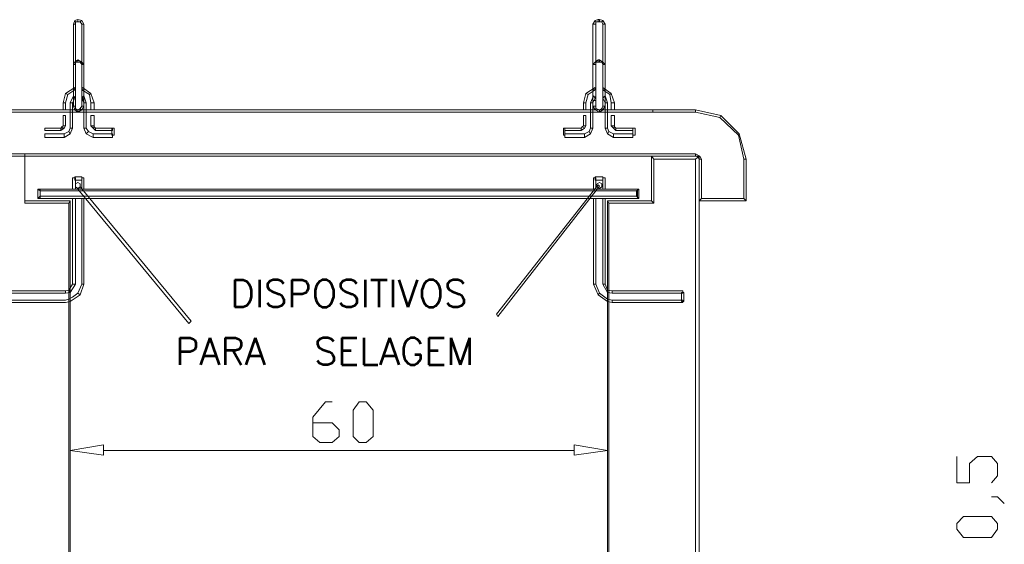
# Model space of a CAD drawing. Header units: metres. Extents: x -81 to 1042, y -541 to 334.
# Tile 126 of 130: x 927.64 to 929.77, y 243.07 to 244.2. Entities that reach past the tile are written whole.
import ezdxf

# ---------------------------------------------------------------- set-up
doc = ezdxf.new("R2010")
doc.units = ezdxf.units.M
doc.layers.add('LAYER 1', color=7, linetype='Continuous', lineweight=20)
doc.styles.add('txt', font='txt.shx')

msp = doc.modelspace()

# ---------------------------------------------------------------- linework, layer by layer
at = {"layer": 'LAYER 1', "color": 7}
for p, q in [((927.7533, 244.1906), (927.7563, 244.1986)), ((927.7563, 244.1986), (927.7633, 244.2006)), ((927.7563, 244.1986), (927.7583, 244.1956)), ((927.7583, 244.1956), (927.7563, 244.1986)), ((927.7633, 244.1956), (927.7633, 244.2006)), ((927.7633, 244.2006), (927.7713, 244.1986)), ((927.7633, 244.1956), (927.7633, 244.2006)), ((927.7633, 244.2006), (927.7633, 244.1956)), ((927.7633, 244.2006), (927.7633, 244.1956)), ((927.7713, 244.1986), (927.7683, 244.1956)), ((927.7683, 244.1956), (927.7713, 244.1986)), ((927.7713, 244.1986), (927.7763, 244.1906)), ((928.8763, 244.1906), (928.8813, 244.1986)), ((928.8813, 244.1986), (928.8883, 244.2006)), ((928.8813, 244.1986), (928.8833, 244.1956)), ((928.8833, 244.1956), (928.8813, 244.1986)), ((928.8883, 244.2006), (928.8883, 244.1956)), ((928.8913, 244.2006), (928.8883, 244.2006)), ((928.8883, 244.2006), (928.8883, 244.1956)), ((928.8913, 244.1956), (928.8913, 244.2006)), ((928.8913, 244.1956), (928.8913, 244.2006)), ((928.8913, 244.2006), (928.8983, 244.1986)), ((928.8983, 244.1986), (928.8963, 244.1956)), ((928.8963, 244.1956), (928.8983, 244.1986)), ((928.8983, 244.1986), (928.9033, 244.1906)), ((927.7583, 244.1906), (927.7533, 244.1906)), ((927.7583, 244.1906), (927.7533, 244.1906)), ((927.7533, 244.1906), (927.7533, 244.0486)), ((927.7583, 244.1956), (927.7583, 244.1906)), ((927.7633, 244.1956), (927.7583, 244.1956)), ((927.7583, 244.0486), (927.7583, 244.1906)), ((927.7683, 244.1956), (927.7633, 244.1956)), ((927.7713, 244.1906), (927.7683, 244.1956)), ((927.7763, 244.1906), (927.7713, 244.1906)), ((927.7713, 244.1906), (927.7713, 244.0486)), ((927.7763, 244.1906), (927.7713, 244.1906)), ((927.7763, 244.0486), (927.7763, 244.1906)), ((928.8833, 244.1906), (928.8763, 244.1906)), ((928.8763, 244.1906), (928.8763, 244.0486)), ((928.8833, 244.1906), (928.8763, 244.1906)), ((928.8833, 244.1956), (928.8833, 244.1906)), ((928.8883, 244.1956), (928.8833, 244.1956)), ((928.8833, 244.0486), (928.8833, 244.1906)), ((928.8883, 244.1956), (928.8913, 244.1956)), ((928.8963, 244.1956), (928.8913, 244.1956)), ((928.8983, 244.1906), (928.8963, 244.1956)), ((928.9033, 244.1906), (928.8983, 244.1906)), ((928.9033, 244.1906), (928.8983, 244.1906)), ((928.8983, 244.1906), (928.8983, 244.0486)), ((928.9033, 244.0486), (928.9033, 244.1906)), ((927.7563, 244.1086), (927.7633, 244.1136)), ((927.7633, 244.1086), (927.7633, 244.1136)), ((927.7633, 244.1136), (927.7713, 244.1086)), ((927.7633, 244.1086), (927.7633, 244.1136)), ((927.7633, 244.1136), (927.7633, 244.1086)), ((927.7633, 244.1136), (927.7633, 244.1086)), ((928.8813, 244.1086), (928.8883, 244.1136)), ((928.8883, 244.1136), (928.8883, 244.1086)), ((928.8913, 244.1136), (928.8883, 244.1136)), ((928.8883, 244.1136), (928.8883, 244.1086)), ((928.8913, 244.1086), (928.8913, 244.1136)), ((928.8913, 244.1086), (928.8913, 244.1136)), ((928.8913, 244.1136), (928.8983, 244.1086)), ((927.7533, 244.1036), (927.7563, 244.1086)), ((927.7583, 244.1036), (927.7533, 244.1036)), ((927.7583, 244.1036), (927.7533, 244.1036)), ((927.7533, 244.1036), (927.7533, 244.0136)), ((927.7563, 244.1086), (927.7583, 244.1086)), ((927.7583, 244.1086), (927.7563, 244.1086)), ((927.7583, 244.1086), (927.7583, 244.1036)), ((927.7633, 244.1086), (927.7583, 244.1086)), ((927.7583, 244.0136), (927.7583, 244.1036)), ((927.7683, 244.1086), (927.7633, 244.1086)), ((927.7713, 244.1086), (927.7683, 244.1086)), ((927.7713, 244.1036), (927.7683, 244.1086)), ((927.7683, 244.1086), (927.7713, 244.1086)), ((927.7713, 244.1086), (927.7763, 244.1036)), ((927.7763, 244.1036), (927.7713, 244.1036)), ((927.7713, 244.1036), (927.7713, 244.0136)), ((927.7763, 244.1036), (927.7713, 244.1036)), ((927.7763, 244.0136), (927.7763, 244.1036)), ((928.8763, 244.1036), (928.8813, 244.1086)), ((928.8833, 244.1036), (928.8763, 244.1036)), ((928.8763, 244.1036), (928.8763, 244.0136)), ((928.8833, 244.1036), (928.8763, 244.1036)), ((928.8813, 244.1086), (928.8833, 244.1086)), ((928.8833, 244.1086), (928.8813, 244.1086)), ((928.8833, 244.1086), (928.8833, 244.1036)), ((928.8883, 244.1086), (928.8833, 244.1086)), ((928.8833, 244.0136), (928.8833, 244.1036)), ((928.8883, 244.1086), (928.8913, 244.1086)), ((928.8963, 244.1086), (928.8913, 244.1086)), ((928.8983, 244.1086), (928.8963, 244.1086)), ((928.8983, 244.1036), (928.8963, 244.1086)), ((928.8963, 244.1086), (928.8983, 244.1086)), ((928.8983, 244.1086), (928.9033, 244.1036)), ((928.9033, 244.1036), (928.8983, 244.1036)), ((928.9033, 244.1036), (928.8983, 244.1036)), ((928.8983, 244.1036), (928.8983, 244.0136)), ((928.9033, 244.0136), (928.9033, 244.1036)), ((927.7363, 244.0406), (927.7563, 244.0536)), ((927.7563, 244.0486), (927.7413, 244.0386)), ((927.7533, 244.0486), (927.7583, 244.0486)), ((927.7563, 244.0536), (927.7563, 244.0486)), ((927.7713, 244.0486), (927.7733, 244.0536)), ((927.7883, 244.0386), (927.7713, 244.0486)), ((927.7713, 244.0486), (927.7763, 244.0486)), ((927.7733, 244.0536), (927.7913, 244.0406)), ((928.8613, 244.0406), (928.8813, 244.0536)), ((928.8813, 244.0486), (928.8663, 244.0386)), ((928.8763, 244.0486), (928.8833, 244.0486)), ((928.8813, 244.0536), (928.8813, 244.0486)), ((928.8983, 244.0486), (928.8983, 244.0536)), ((928.8983, 244.0536), (928.9163, 244.0406)), ((928.9133, 244.0386), (928.8983, 244.0486)), ((928.8983, 244.0486), (928.9033, 244.0486)), ((927.7313, 244.0206), (927.7363, 244.0406)), ((927.7363, 244.0406), (927.7413, 244.0386)), ((927.7413, 244.0386), (927.7363, 244.0406)), ((927.7413, 244.0386), (927.7363, 244.0206)), ((927.7463, 244.0206), (927.7533, 244.0356)), ((927.7563, 244.0306), (927.7513, 244.0206)), ((927.7533, 244.0356), (927.7563, 244.0306)), ((927.7583, 244.0336), (927.7533, 244.0336)), ((927.7533, 244.0336), (927.7533, 244.0136)), ((927.7583, 244.0136), (927.7583, 244.0336)), ((927.7713, 244.0306), (927.7763, 244.0356)), ((927.7763, 244.0206), (927.7713, 244.0306)), ((927.7763, 244.0356), (927.7813, 244.0206)), ((927.7913, 244.0406), (927.7883, 244.0386)), ((927.7883, 244.0386), (927.7913, 244.0406)), ((927.7913, 244.0206), (927.7883, 244.0386)), ((927.7913, 244.0406), (927.7983, 244.0206)), ((928.8563, 244.0206), (928.8613, 244.0406)), ((928.8613, 244.0406), (928.8663, 244.0386)), ((928.8663, 244.0386), (928.8613, 244.0406)), ((928.8663, 244.0386), (928.8613, 244.0206)), ((928.8713, 244.0206), (928.8783, 244.0356)), ((928.8833, 244.0336), (928.8763, 244.0336)), ((928.8763, 244.0336), (928.8763, 244.0256)), ((928.8813, 244.0306), (928.8763, 244.0206)), ((928.8783, 244.0356), (928.8813, 244.0306)), ((928.8833, 244.0256), (928.8833, 244.0336)), ((928.8983, 244.0306), (928.9033, 244.0356)), ((928.9033, 244.0336), (928.8983, 244.0336)), ((928.8983, 244.0336), (928.8983, 244.0136)), ((928.9033, 244.0206), (928.8983, 244.0306)), ((928.9033, 244.0356), (928.9083, 244.0206)), ((928.9033, 244.0136), (928.9033, 244.0336)), ((928.9163, 244.0406), (928.9133, 244.0386)), ((928.9133, 244.0386), (928.9163, 244.0406)), ((928.9163, 244.0206), (928.9133, 244.0386)), ((928.9163, 244.0406), (928.9233, 244.0206)), ((927.7633, 244.0056), (927.5533, 244.0056)), ((927.7363, 244.0206), (927.7313, 244.0206)), ((927.7363, 244.0206), (927.7313, 244.0206)), ((927.7313, 244.0206), (927.7313, 244.0056)), ((927.7313, 244.0056), (927.7363, 244.0056)), ((927.7363, 244.0056), (927.7363, 244.0206)), ((927.7513, 244.0206), (927.7463, 244.0206)), ((927.7513, 244.0206), (927.7463, 244.0206)), ((927.7463, 244.0206), (927.7463, 244.0056)), ((927.7463, 244.0056), (927.7513, 244.0056)), ((927.7513, 244.0056), (927.7463, 244.0056)), ((927.7463, 244.0056), (927.7463, 243.9656)), ((927.7513, 244.0056), (927.7513, 244.0206)), ((927.7513, 243.9656), (927.7513, 244.0056)), ((927.7533, 244.0136), (927.7583, 244.0136)), ((927.7533, 244.0136), (927.7583, 244.0136)), ((927.7533, 244.0136), (927.7583, 244.0136)), ((927.7563, 244.0056), (927.7533, 244.0136)), ((927.7563, 244.0056), (927.7583, 244.0086)), ((927.7583, 244.0086), (927.7563, 244.0056)), ((927.7633, 244.0006), (927.7563, 244.0056)), ((927.7583, 244.0136), (927.7583, 244.0086)), ((927.7583, 244.0086), (927.7633, 244.0056)), ((927.7633, 244.0056), (927.7683, 244.0086)), ((929.0063, 244.0056), (927.7633, 244.0056)), ((927.7633, 244.0056), (927.7633, 244.0006)), ((927.7633, 244.0006), (927.7633, 244.0056)), ((927.7633, 244.0006), (927.7633, 244.0056)), ((927.7713, 244.0056), (927.7633, 244.0006)), ((927.7633, 244.0056), (927.7633, 244.0006)), ((927.7683, 244.0086), (927.7713, 244.0136)), ((927.7713, 244.0056), (927.7683, 244.0086)), ((927.7683, 244.0086), (927.7713, 244.0056)), ((927.7713, 244.0136), (927.7763, 244.0136)), ((927.7713, 244.0136), (927.7763, 244.0136)), ((927.7763, 244.0136), (927.7713, 244.0056)), ((927.7813, 244.0206), (927.7763, 244.0206)), ((927.7813, 244.0206), (927.7763, 244.0206)), ((927.7763, 244.0206), (927.7763, 244.0056)), ((927.7813, 244.0056), (927.7763, 244.0056)), ((927.7763, 244.0056), (927.7763, 243.9656)), ((927.7763, 244.0056), (927.7813, 244.0056)), ((927.7813, 244.0056), (927.7813, 244.0206)), ((927.7813, 243.9656), (927.7813, 244.0056)), ((927.7983, 244.0206), (927.7913, 244.0206)), ((927.7983, 244.0206), (927.7913, 244.0206)), ((927.7913, 244.0206), (927.7913, 244.0056)), ((927.7913, 244.0056), (927.7983, 244.0056)), ((927.7983, 244.0056), (927.7983, 244.0206)), ((928.8613, 244.0206), (928.8563, 244.0206)), ((928.8613, 244.0206), (928.8563, 244.0206)), ((928.8563, 244.0206), (928.8563, 244.0056)), ((928.8563, 244.0056), (928.8613, 244.0056)), ((928.8613, 244.0056), (928.8613, 244.0206)), ((928.8763, 244.0206), (928.8713, 244.0206)), ((928.8763, 244.0206), (928.8713, 244.0206)), ((928.8713, 244.0206), (928.8713, 244.0056)), ((928.8763, 244.0056), (928.8713, 244.0056)), ((928.8713, 244.0056), (928.8713, 243.9656)), ((928.8713, 244.0056), (928.8763, 244.0056)), ((928.8763, 244.0256), (928.8833, 244.0256)), ((928.8763, 244.0056), (928.8763, 244.0206)), ((928.8763, 244.0136), (928.8833, 244.0136)), ((928.8813, 244.0056), (928.8763, 244.0136)), ((928.8763, 244.0136), (928.8833, 244.0136)), ((928.8763, 243.9656), (928.8763, 244.0056)), ((928.8813, 244.0056), (928.8833, 244.0086)), ((928.8833, 244.0086), (928.8813, 244.0056)), ((928.8913, 244.0006), (928.8813, 244.0056)), ((928.8833, 244.0136), (928.8833, 244.0086)), ((928.8833, 244.0086), (928.8913, 244.0056)), ((928.8913, 244.0056), (928.8963, 244.0086)), ((928.8913, 244.0006), (928.8913, 244.0056)), ((928.8983, 244.0056), (928.8913, 244.0006)), ((928.8913, 244.0056), (928.8913, 244.0006)), ((928.8963, 244.0086), (928.8983, 244.0136)), ((928.8983, 244.0056), (928.8963, 244.0086)), ((928.8963, 244.0086), (928.8983, 244.0056)), ((928.8983, 244.0136), (928.9033, 244.0136)), ((928.9033, 244.0136), (928.8983, 244.0056)), ((928.8983, 244.0136), (928.9033, 244.0136)), ((928.8983, 244.0136), (928.9033, 244.0136)), ((928.9083, 244.0206), (928.9033, 244.0206)), ((928.9083, 244.0206), (928.9033, 244.0206)), ((928.9033, 244.0206), (928.9033, 244.0056)), ((928.9033, 244.0056), (928.9083, 244.0056)), ((928.9083, 244.0056), (928.9033, 244.0056)), ((928.9033, 244.0056), (928.9033, 243.9656)), ((928.9083, 244.0056), (928.9083, 244.0206)), ((928.9083, 243.9656), (928.9083, 244.0056)), ((928.9233, 244.0206), (928.9163, 244.0206)), ((928.9233, 244.0206), (928.9163, 244.0206)), ((928.9163, 244.0206), (928.9163, 244.0056)), ((928.9163, 244.0056), (928.9233, 244.0056)), ((928.9233, 244.0056), (928.9233, 244.0206)), ((929.0063, 244.0006), (929.0063, 244.0056)), ((929.0983, 244.0056), (929.0063, 244.0056)), ((929.0063, 244.0056), (929.0063, 244.0006)), ((929.0983, 244.0006), (929.0983, 244.0056)), ((929.0983, 244.0006), (929.0983, 244.0056)), ((929.0983, 244.0056), (929.1533, 243.9936)), ((927.5533, 244.0006), (927.7633, 244.0006)), ((927.7363, 243.9936), (927.7313, 243.9936)), ((927.7313, 243.9936), (927.7313, 243.9706)), ((927.7363, 243.9706), (927.7363, 243.9936)), ((927.7633, 244.0006), (929.0063, 244.0006)), ((927.7983, 243.9936), (927.7913, 243.9936)), ((927.7913, 243.9936), (927.7913, 243.9706)), ((927.7983, 243.9706), (927.7983, 243.9936)), ((928.8613, 243.9936), (928.8563, 243.9936)), ((928.8563, 243.9936), (928.8563, 243.9706)), ((928.8613, 243.9706), (928.8613, 243.9936)), ((928.9233, 243.9936), (928.9163, 243.9936)), ((928.9163, 243.9936), (928.9163, 243.9706)), ((928.9233, 243.9706), (928.9233, 243.9936)), ((929.0063, 244.0006), (929.0983, 244.0006)), ((929.1513, 243.9886), (929.0983, 244.0006)), ((929.1533, 243.9936), (929.1513, 243.9886)), ((929.1513, 243.9886), (929.1533, 243.9936)), ((929.1913, 243.9506), (929.1513, 243.9886)), ((929.1533, 243.9936), (929.1933, 243.9536)), ((927.7263, 243.9656), (927.6913, 243.9656)), ((927.6913, 243.9656), (927.6913, 243.9606)), ((927.7263, 243.9656), (927.7283, 243.9686)), ((927.7263, 243.9606), (927.7263, 243.9656)), ((927.7333, 243.9656), (927.7263, 243.9606)), ((927.7263, 243.9606), (927.7263, 243.9656)), ((927.7283, 243.9686), (927.7313, 243.9706)), ((927.7333, 243.9656), (927.7283, 243.9686)), ((927.7283, 243.9686), (927.7333, 243.9656)), ((927.7313, 243.9706), (927.7363, 243.9706)), ((927.7313, 243.9706), (927.7363, 243.9706)), ((927.7363, 243.9706), (927.7333, 243.9656)), ((927.7433, 243.9586), (927.7463, 243.9656)), ((927.7463, 243.9656), (927.7513, 243.9656)), ((927.7463, 243.9656), (927.7513, 243.9656)), ((927.7513, 243.9656), (927.7463, 243.9536)), ((927.7763, 243.9656), (927.7813, 243.9656)), ((927.7763, 243.9656), (927.7813, 243.9656)), ((927.7813, 243.9536), (927.7763, 243.9656)), ((927.7813, 243.9656), (927.7863, 243.9586)), ((927.7913, 243.9706), (927.7983, 243.9706)), ((927.7913, 243.9706), (927.7983, 243.9706)), ((927.7963, 243.9656), (927.7913, 243.9706)), ((927.7963, 243.9656), (927.7983, 243.9686)), ((927.7983, 243.9686), (927.7963, 243.9656)), ((927.8013, 243.9606), (927.7963, 243.9656)), ((927.7983, 243.9706), (927.7983, 243.9686)), ((927.7983, 243.9686), (927.8013, 243.9656)), ((927.8013, 243.9656), (927.8013, 243.9606)), ((927.8383, 243.9656), (927.8013, 243.9656)), ((927.8013, 243.9656), (927.8013, 243.9606)), ((927.8413, 243.9656), (927.8363, 243.9656)), ((927.8363, 243.9656), (927.8363, 243.9506)), ((927.8383, 243.9606), (927.8383, 243.9656)), ((927.8413, 243.9506), (927.8413, 243.9656)), ((928.8163, 243.9656), (928.8133, 243.9656)), ((928.8133, 243.9656), (928.8133, 243.9506)), ((928.8513, 243.9656), (928.8163, 243.9656)), ((928.8163, 243.9656), (928.8163, 243.9606)), ((928.8163, 243.9506), (928.8163, 243.9656)), ((928.8513, 243.9656), (928.8533, 243.9686)), ((928.8513, 243.9606), (928.8513, 243.9656)), ((928.8583, 243.9656), (928.8513, 243.9606)), ((928.8513, 243.9606), (928.8513, 243.9656)), ((928.8533, 243.9686), (928.8563, 243.9706)), ((928.8583, 243.9656), (928.8533, 243.9686)), ((928.8533, 243.9686), (928.8583, 243.9656)), ((928.8563, 243.9706), (928.8613, 243.9706)), ((928.8563, 243.9706), (928.8613, 243.9706)), ((928.8613, 243.9706), (928.8583, 243.9656)), ((928.8683, 243.9586), (928.8713, 243.9656)), ((928.8713, 243.9656), (928.8763, 243.9656)), ((928.8713, 243.9656), (928.8763, 243.9656)), ((928.8763, 243.9656), (928.8713, 243.9536)), ((928.9033, 243.9656), (928.9083, 243.9656)), ((928.9033, 243.9656), (928.9083, 243.9656)), ((928.9083, 243.9536), (928.9033, 243.9656)), ((928.9083, 243.9656), (928.9113, 243.9586)), ((928.9163, 243.9706), (928.9233, 243.9706)), ((928.9163, 243.9706), (928.9233, 243.9706)), ((928.9213, 243.9656), (928.9163, 243.9706)), ((928.9213, 243.9656), (928.9233, 243.9686)), ((928.9233, 243.9686), (928.9213, 243.9656)), ((928.9263, 243.9606), (928.9213, 243.9656)), ((928.9233, 243.9706), (928.9233, 243.9686)), ((928.9233, 243.9686), (928.9263, 243.9656)), ((928.9263, 243.9656), (928.9263, 243.9606)), ((928.9633, 243.9656), (928.9263, 243.9656)), ((928.9263, 243.9656), (928.9263, 243.9606)), ((928.9633, 243.9606), (928.9633, 243.9656)), ((928.9683, 243.9656), (928.9633, 243.9656)), ((928.9633, 243.9656), (928.9633, 243.9506)), ((928.9683, 243.9506), (928.9683, 243.9656)), ((927.6913, 243.9606), (927.7263, 243.9606)), ((927.7333, 243.9536), (927.6913, 243.9536)), ((927.6913, 243.9536), (927.6913, 243.9456)), ((927.6913, 243.9456), (927.7333, 243.9456)), ((927.7333, 243.9536), (927.7433, 243.9586)), ((927.7333, 243.9456), (927.7333, 243.9536)), ((927.7463, 243.9536), (927.7333, 243.9456)), ((927.7333, 243.9456), (927.7333, 243.9536)), ((927.7463, 243.9536), (927.7433, 243.9586)), ((927.7433, 243.9586), (927.7463, 243.9536)), ((927.7813, 243.9536), (927.7863, 243.9586)), ((927.7863, 243.9586), (927.7813, 243.9536)), ((927.7963, 243.9456), (927.7813, 243.9536)), ((927.7863, 243.9586), (927.7963, 243.9536)), ((927.7963, 243.9536), (927.7963, 243.9456)), ((927.8383, 243.9536), (927.7963, 243.9536)), ((927.7963, 243.9536), (927.7963, 243.9456)), ((927.7963, 243.9456), (927.8383, 243.9456)), ((927.8013, 243.9606), (927.8383, 243.9606)), ((927.8363, 243.9506), (927.8413, 243.9506)), ((927.8383, 243.9456), (927.8383, 243.9536)), ((928.8133, 243.9506), (928.8163, 243.9506)), ((928.8163, 243.9606), (928.8513, 243.9606)), ((928.8583, 243.9536), (928.8163, 243.9536)), ((928.8163, 243.9536), (928.8163, 243.9456)), ((928.8163, 243.9456), (928.8583, 243.9456)), ((928.8363, 243.9536), (928.8383, 243.9536)), ((928.8583, 243.9536), (928.8683, 243.9586)), ((928.8583, 243.9456), (928.8583, 243.9536)), ((928.8713, 243.9536), (928.8583, 243.9456)), ((928.8583, 243.9456), (928.8583, 243.9536)), ((928.8713, 243.9536), (928.8683, 243.9586)), ((928.8683, 243.9586), (928.8713, 243.9536)), ((928.9083, 243.9536), (928.9113, 243.9586)), ((928.9113, 243.9586), (928.9083, 243.9536)), ((928.9213, 243.9456), (928.9083, 243.9536)), ((928.9113, 243.9586), (928.9213, 243.9536)), ((928.9213, 243.9536), (928.9213, 243.9456)), ((928.9633, 243.9536), (928.9213, 243.9536)), ((928.9213, 243.9536), (928.9213, 243.9456)), ((928.9213, 243.9456), (928.9633, 243.9456)), ((928.9263, 243.9606), (928.9633, 243.9606)), ((928.9633, 243.9456), (928.9633, 243.9536)), ((928.9633, 243.9506), (928.9683, 243.9506)), ((929.1933, 243.9536), (929.1913, 243.9506)), ((929.1913, 243.9506), (929.1933, 243.9536)), ((929.2033, 243.8986), (929.1913, 243.9506)), ((929.1933, 243.9536), (929.2083, 243.8986)), ((927.6483, 243.9106), (927.5533, 243.9106)), ((927.5533, 243.9056), (927.6483, 243.9056)), ((929.0983, 243.9106), (927.6483, 243.9106)), ((927.6483, 243.9106), (927.6483, 243.9056)), ((927.6483, 243.9056), (927.6483, 243.9106)), ((927.6483, 243.9056), (929.0983, 243.9056)), ((927.6483, 243.8086), (927.6483, 243.9056)), ((927.6483, 243.9056), (927.6483, 243.8986)), ((927.6483, 243.8986), (927.6483, 243.8036)), ((929.0083, 243.8986), (929.0033, 243.9056)), ((929.0033, 243.9056), (929.0033, 243.8086)), ((929.0033, 243.9056), (929.0083, 243.8986)), ((929.1063, 243.9056), (929.0033, 243.9056)), ((929.0083, 243.8036), (929.0083, 243.8986)), ((929.0083, 243.8986), (929.0983, 243.8986)), ((929.0983, 243.9056), (929.0983, 243.9106)), ((929.0983, 243.9106), (929.1083, 243.9056)), ((929.0983, 243.9056), (929.0983, 243.9106)), ((929.1063, 243.9056), (929.0983, 243.8986)), ((929.0983, 243.8986), (929.1063, 243.9056)), ((929.1033, 243.9036), (929.0983, 243.9056)), ((929.0983, 243.8986), (929.0983, 242.3506)), ((929.1083, 243.9056), (929.1033, 243.9036)), ((929.1033, 243.9036), (929.1083, 243.9056)), ((929.1063, 243.8986), (929.1033, 243.9036)), ((929.1063, 242.3456), (929.1063, 243.9056)), ((929.1113, 243.8986), (929.1063, 243.8986)), ((929.1063, 243.8986), (929.1063, 243.8086)), ((929.1113, 243.8986), (929.1063, 243.8986)), ((929.1083, 243.9056), (929.1113, 243.8986)), ((929.1113, 243.8136), (929.1113, 243.8986)), ((929.2083, 243.8986), (929.2033, 243.8986)), ((929.2083, 243.8986), (929.2033, 243.8986)), ((929.2033, 243.8986), (929.2033, 243.8136)), ((929.2083, 243.8086), (929.2083, 243.8986)), ((927.7583, 243.8586), (927.7513, 243.8586)), ((927.7513, 243.8586), (927.7513, 243.8336)), ((927.7713, 243.8606), (927.7563, 243.8606)), ((927.7563, 243.8606), (927.7563, 243.8536)), ((927.7583, 243.8336), (927.7583, 243.8586)), ((927.7713, 243.8536), (927.7713, 243.8606)), ((927.7763, 243.8586), (927.7713, 243.8586)), ((927.7713, 243.8586), (927.7713, 243.8336)), ((927.7763, 243.8336), (927.7763, 243.8586)), ((928.8833, 243.8586), (928.8783, 243.8586)), ((928.8783, 243.8586), (928.8783, 243.8336)), ((928.8983, 243.8606), (928.8813, 243.8606)), ((928.8813, 243.8606), (928.8813, 243.8536)), ((928.8833, 243.8336), (928.8833, 243.8586)), ((928.8983, 243.8536), (928.8983, 243.8606)), ((928.9033, 243.8586), (928.8983, 243.8586)), ((928.8983, 243.8586), (928.8983, 243.8336)), ((928.9033, 243.8336), (928.9033, 243.8586)), ((927.7563, 243.8536), (927.7713, 243.8536)), ((927.7633, 243.8486), (927.7583, 243.8456)), ((927.7583, 243.8456), (927.7583, 243.8406)), ((927.7583, 243.8406), (927.7583, 243.8386)), ((927.7583, 243.8386), (927.7633, 243.8356)), ((927.7683, 243.8456), (927.7633, 243.8486)), ((927.7683, 243.8386), (927.7633, 243.8336)), ((927.7633, 243.8356), (927.7683, 243.8386)), ((927.7683, 243.8406), (927.7683, 243.8456)), ((927.7683, 243.8386), (927.7683, 243.8406)), ((928.0083, 243.5486), (927.7683, 243.8386)), ((928.8883, 243.8436), (928.6683, 243.5636)), ((928.6713, 243.5586), (928.8913, 243.8406)), ((928.8813, 243.8536), (928.8983, 243.8536)), ((928.8863, 243.8456), (928.8833, 243.8406)), ((928.8833, 243.8406), (928.8863, 243.8386)), ((928.8913, 243.8486), (928.8863, 243.8456)), ((928.8863, 243.8386), (928.8913, 243.8356)), ((928.8913, 243.8406), (928.8883, 243.8436)), ((928.8963, 243.8456), (928.8913, 243.8486)), ((928.8913, 243.8356), (928.8963, 243.8386)), ((928.8963, 243.8406), (928.8963, 243.8456)), ((928.8963, 243.8386), (928.8963, 243.8406)), ((927.6763, 243.8336), (927.6813, 243.8306)), ((928.9763, 243.8336), (927.6763, 243.8336)), ((927.6813, 243.8306), (927.6763, 243.8336)), ((927.6763, 243.8336), (927.6763, 243.8136)), ((927.6763, 243.8136), (927.6813, 243.8186)), ((927.6813, 243.8186), (927.6763, 243.8136)), ((927.6763, 243.8136), (928.9763, 243.8136)), ((927.6813, 243.8306), (928.9713, 243.8306)), ((927.6813, 243.8186), (927.6813, 243.8306)), ((928.9713, 243.8186), (927.6813, 243.8186)), ((927.7513, 243.8336), (927.7583, 243.8336)), ((927.7583, 243.8136), (927.7513, 243.8136)), ((927.7513, 243.8136), (927.7513, 243.6286)), ((927.7583, 243.6286), (927.7583, 243.8136)), ((927.7633, 243.8336), (928.0033, 243.5436)), ((927.7713, 243.8336), (927.7763, 243.8336)), ((927.7763, 243.8136), (927.7713, 243.8136)), ((927.7713, 243.8136), (927.7713, 243.6286)), ((927.7763, 243.6286), (927.7763, 243.8136)), ((928.8783, 243.8336), (928.8833, 243.8336)), ((928.8833, 243.8136), (928.8783, 243.8136)), ((928.8783, 243.8136), (928.8783, 243.6286)), ((928.8833, 243.6286), (928.8833, 243.8136)), ((928.8983, 243.8336), (928.9033, 243.8336)), ((928.9033, 243.8136), (928.8983, 243.8136)), ((928.8983, 243.8136), (928.8983, 243.6286)), ((928.9033, 243.6286), (928.9033, 243.8136)), ((928.9713, 243.8306), (928.9763, 243.8336)), ((928.9763, 243.8336), (928.9713, 243.8306)), ((928.9713, 243.8306), (928.9713, 243.8186)), ((928.9763, 243.8136), (928.9713, 243.8186)), ((928.9713, 243.8186), (928.9763, 243.8136)), ((928.9763, 243.8136), (928.9763, 243.8336)), ((929.1113, 243.8136), (929.1063, 243.8086)), ((929.1063, 243.8086), (929.1113, 243.8136)), ((929.2033, 243.8136), (929.1113, 243.8136)), ((929.1963, 243.8136), (929.1933, 243.8136)), ((929.2033, 243.8136), (929.2083, 243.8086)), ((929.2083, 243.8086), (929.2033, 243.8136)), ((927.6483, 243.8036), (927.6483, 243.8086)), ((927.7463, 243.8086), (927.6483, 243.8086)), ((927.6483, 243.8086), (927.6483, 243.8036)), ((927.6483, 243.8036), (927.7433, 243.8036)), ((927.7433, 243.8036), (927.7463, 243.8086)), ((927.7463, 243.8086), (927.7433, 243.8036)), ((927.7433, 243.8036), (927.7433, 242.5406)), ((927.7463, 242.5456), (927.7463, 243.8086)), ((928.9083, 243.8086), (928.9113, 243.8036)), ((929.0033, 243.8086), (928.9083, 243.8086)), ((928.9113, 243.8036), (928.9083, 243.8086)), ((928.9083, 243.8086), (928.9083, 242.5456)), ((928.9113, 243.8036), (929.0083, 243.8036)), ((928.9113, 242.5406), (928.9113, 243.8036)), ((929.0033, 243.8086), (929.0083, 243.8036)), ((929.0083, 243.8036), (929.0033, 243.8086)), ((929.1063, 243.8086), (929.2083, 243.8086)), ((927.7433, 243.6156), (927.7513, 243.6286)), ((927.7583, 243.6286), (927.7463, 243.6106)), ((927.7513, 243.6286), (927.7583, 243.6286)), ((927.7513, 243.6286), (927.7583, 243.6286)), ((927.7633, 243.6086), (927.7713, 243.6286)), ((927.7763, 243.6286), (927.7683, 243.6056)), ((927.7713, 243.6286), (927.7763, 243.6286)), ((927.7713, 243.6286), (927.7763, 243.6286)), ((928.8783, 243.6286), (928.8833, 243.6286)), ((928.8783, 243.6286), (928.8833, 243.6286)), ((928.8883, 243.6056), (928.8783, 243.6286)), ((928.8833, 243.6286), (928.8913, 243.6086)), ((928.8983, 243.6286), (928.9033, 243.6286)), ((928.8983, 243.6286), (928.9033, 243.6286)), ((928.9083, 243.6106), (928.8983, 243.6286)), ((928.9033, 243.6286), (928.9083, 243.6156)), ((927.7363, 243.6136), (927.5833, 243.6136)), ((927.5833, 243.6086), (927.7363, 243.6086)), ((927.7363, 243.6136), (927.7433, 243.6156)), ((927.7363, 243.6086), (927.7363, 243.6136)), ((927.7363, 243.6086), (927.7363, 243.6136)), ((927.7463, 243.6106), (927.7363, 243.6086)), ((927.7463, 243.6106), (927.7433, 243.6156)), ((927.7433, 243.6156), (927.7463, 243.6106)), ((927.7683, 243.6056), (927.7463, 243.5906)), ((927.7513, 243.6006), (927.7633, 243.6086)), ((927.7633, 243.6086), (927.7683, 243.6056)), ((927.7683, 243.6056), (927.7633, 243.6086)), ((928.8883, 243.6056), (928.8913, 243.6086)), ((928.8913, 243.6086), (928.8883, 243.6056)), ((928.9083, 243.5906), (928.8883, 243.6056)), ((928.8913, 243.6086), (928.9083, 243.5956)), ((928.9083, 243.6106), (928.9083, 243.6156)), ((928.9083, 243.6156), (928.9183, 243.6136)), ((928.9083, 243.6156), (928.9083, 243.6106)), ((928.9183, 243.6086), (928.9083, 243.6106)), ((928.9183, 243.6136), (928.9183, 243.6086)), ((929.0713, 243.6136), (928.9183, 243.6136)), ((928.9183, 243.6136), (928.9183, 243.6086)), ((928.9183, 243.6086), (929.0713, 243.6086)), ((929.0733, 243.6106), (929.0683, 243.6106)), ((929.0683, 243.6106), (929.0683, 243.5906)), ((929.0713, 243.6086), (929.0713, 243.6136)), ((929.0733, 243.5906), (929.0733, 243.6106)), ((927.7363, 243.5936), (927.5833, 243.5936)), ((927.5833, 243.5886), (927.7363, 243.5886)), ((927.7163, 243.5886), (927.7233, 243.5886)), ((927.7363, 243.5936), (927.7433, 243.5956)), ((927.7463, 243.5906), (927.7363, 243.5886)), ((928.9083, 243.5906), (928.9083, 243.5956)), ((928.9083, 243.5956), (928.9183, 243.5936)), ((928.9083, 243.5956), (928.9083, 243.5906)), ((928.9183, 243.5886), (928.9083, 243.5906)), ((928.9183, 243.5936), (928.9183, 243.5886)), ((929.0713, 243.5936), (928.9183, 243.5936)), ((928.9183, 243.5936), (928.9183, 243.5886)), ((928.9183, 243.5886), (929.0713, 243.5886)), ((929.0683, 243.5906), (929.0733, 243.5906)), ((929.0713, 243.5886), (929.0713, 243.5936)), ((928.6683, 243.5636), (928.6713, 243.5586)), ((928.0033, 243.5436), (928.0083, 243.5486)), ((927.7433, 243.3656), (927.7433, 243.3736)), ((928.2713, 243.3406), (928.2983, 243.3736)), ((928.2983, 243.3736), (928.3133, 243.3736)), ((928.3583, 243.3556), (928.3713, 243.3736)), ((928.3713, 243.3736), (928.3863, 243.3736)), ((928.3863, 243.3736), (928.4013, 243.3556)), ((928.3583, 243.2986), (928.3583, 243.3556)), ((928.4013, 243.3556), (928.4013, 243.2986)), ((928.2713, 243.2986), (928.2713, 243.3406)), ((928.2713, 243.3286), (928.3133, 243.3286)), ((928.3133, 243.3286), (928.3283, 243.3136)), ((928.3283, 243.3136), (928.3283, 243.2986)), ((928.2863, 243.2856), (928.2713, 243.2986)), ((928.3133, 243.2856), (928.2863, 243.2856)), ((928.3283, 243.2986), (928.3133, 243.2856)), ((928.3713, 243.2856), (928.3583, 243.2986)), ((928.3863, 243.2856), (928.3713, 243.2856)), ((928.4013, 243.2986), (928.3863, 243.2856)), ((927.7463, 243.2686), (927.8183, 243.2806)), ((927.7463, 243.2736), (927.7463, 243.2786)), ((927.8183, 243.2586), (927.7463, 243.2686)), ((927.8183, 243.2806), (927.8183, 243.2586)), ((927.8183, 243.2686), (928.8363, 243.2686)), ((928.8363, 243.2806), (928.8363, 243.2586)), ((928.9083, 243.2686), (928.8363, 243.2806)), ((928.8363, 243.2586), (928.9083, 243.2686)), ((929.6633, 243.1986), (929.6633, 243.2556)), ((929.7083, 243.2556), (929.6913, 243.2406)), ((929.6913, 243.2406), (929.6913, 243.1986)), ((929.7383, 243.2556), (929.7083, 243.2556)), ((929.7513, 243.2406), (929.7383, 243.2556)), ((929.7513, 243.2136), (929.7513, 243.2406)), ((929.6913, 243.1986), (929.6633, 243.1986)), ((929.7383, 243.1986), (929.7513, 243.2136)), ((929.7383, 243.1686), (929.7513, 243.1686)), ((929.7513, 243.1686), (929.7663, 243.1536)), ((929.6633, 243.1106), (929.6783, 243.1256)), ((929.6633, 243.0986), (929.6633, 243.1106)), ((929.6783, 243.1256), (929.7383, 243.1256)), ((929.7383, 243.1256), (929.7513, 243.1106)), ((929.7513, 243.1106), (929.7513, 243.0986)), ((929.6783, 243.0806), (929.6633, 243.0986)), ((929.7513, 243.0986), (929.7383, 243.0806)), ((929.7383, 243.0806), (929.6783, 243.0806))]:
    msp.add_line(p, q, dxfattribs=at)
at = {"layer": 'LAYER 1'}
for p, q in [((927.7713, 244.1086), (927.7683, 244.1086)), ((927.7713, 244.1036), (927.7713, 244.1086)), ((927.7713, 244.1036), (927.7713, 244.1086)), ((927.7763, 244.1036), (927.7713, 244.1036)), ((927.7763, 244.0356), (927.7713, 244.0306)), ((927.7763, 244.0256), (927.7713, 244.0336)), ((927.7713, 244.0336), (927.7763, 244.0336)), ((927.7763, 244.0256), (927.7713, 244.0336)), ((927.7763, 244.0206), (927.7763, 244.0356)), ((927.7763, 244.0206), (927.7763, 244.0356)), ((928.9033, 244.0356), (928.8983, 244.0306)), ((928.9033, 244.0206), (928.9033, 244.0356)), ((928.9033, 244.0206), (928.9033, 244.0356)), ((927.7633, 244.0056), (927.7713, 244.0056)), ((927.7633, 244.0006), (927.7633, 244.0056)), ((927.7633, 244.0056), (927.7713, 244.0056)), ((927.7713, 244.0056), (927.7683, 244.0086)), ((927.7713, 244.0256), (927.7763, 244.0256)), ((927.7813, 244.0206), (927.7763, 244.0206)), ((928.8913, 244.0056), (928.8983, 244.0056)), ((928.8913, 244.0006), (928.8913, 244.0056)), ((928.8913, 244.0056), (928.8983, 244.0056)), ((928.8983, 244.0056), (928.8963, 244.0086)), ((928.9083, 244.0206), (928.9033, 244.0206)), ((927.7263, 243.9656), (927.7333, 243.9656)), ((927.7263, 243.9606), (927.7263, 243.9656)), ((927.7263, 243.9656), (927.7333, 243.9656)), ((927.7333, 243.9656), (927.7283, 243.9686)), ((927.6813, 243.8336), (928.9733, 243.8336)), ((927.6813, 243.8336), (927.6813, 243.8136)), ((927.6813, 243.8136), (928.9733, 243.8136)), ((928.9733, 243.8336), (928.9733, 243.8136)), ((927.7433, 243.5956), (927.7513, 243.6006)), ((927.7513, 243.6006), (927.7633, 243.6086)), ((927.8183, 243.2586), (927.7463, 243.2686)), ((927.8183, 243.2806), (927.8183, 243.2586)), ((928.8363, 243.2806), (928.8363, 243.2586)), ((928.8363, 243.2586), (928.9083, 243.2686))]:
    msp.add_line(p, q, dxfattribs=at)

# ---------------------------------------------------------------- texts
at = {"layer": 'LAYER 1', "color": 7, "char_height": 0.058585, "attachment_point": 7, "line_spacing_factor": 0.798, "style": 'txt'}
for s, insert, width in [('  DISPOSITIVOS', (927.9883, 243.5789), 0.984236), ('PARA  SELAGEM', (927.9733, 243.4539), 0.913934)]:
    msp.add_mtext(s, dxfattribs=dict(at, insert=insert, width=width))

doc.saveas('drawing.dxf')
